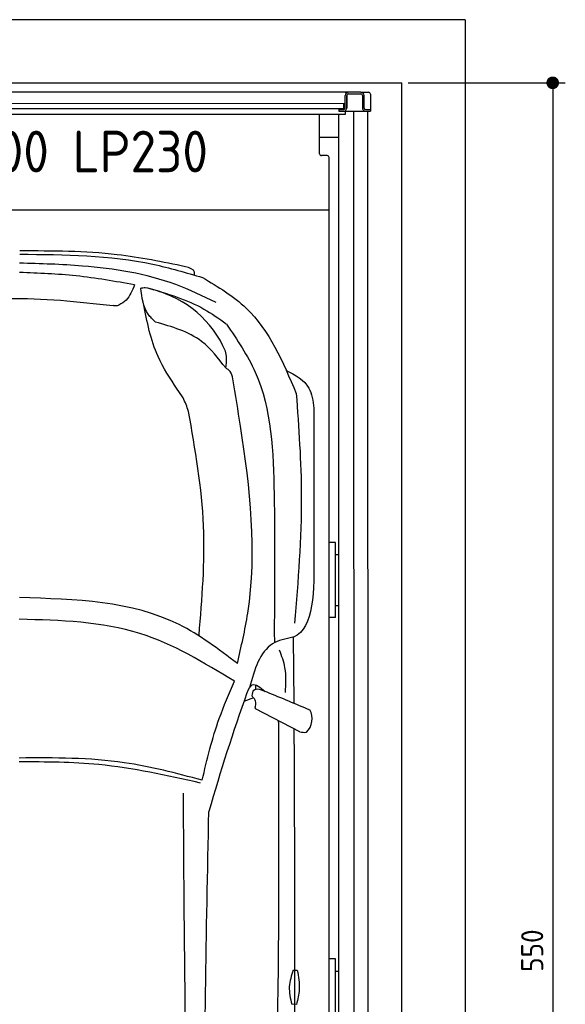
# Model space of a CAD drawing. Header units: millimetres. Extents: x 0 to 8418, y -929 to 5900.
# Tile 7 of 7: x 6689 to 8418, y 2780 to 5900. Entities that reach past the tile are written whole.
import ezdxf

# ---------------------------------------------------------------- set-up
doc = ezdxf.new("R2010")
doc.units = ezdxf.units.MM
doc.layers.add('4', color=3, linetype='Continuous')
for name, color, linetype, lineweight in [('car', 10, 'Continuous', 25), ('Gebäude', 7, 'Continuous', 25), ('Plattform', 7, 'Continuous', 25)]:
    doc.layers.add(name, color=color, linetype=linetype, lineweight=lineweight)
doc.styles.get("Standard").update_dxf_attribs({"font": 'ISOCP.SHX'})
doc.dimstyles.new('GEN-ISO', dxfattribs={"dimscale": 20, "dimtxt": 3.5, "dimasz": 2, "dimexe": 2, "dimexo": 1, "dimgap": 1.5, "dimtad": 1, "dimdec": 1, "dimlfac": 0.1, "dimdsep": 46, "dimtxsty": 'Standard', "dimblk": 'PUNKT', "dimcen": 2, "dimclrd": 256, "dimclre": 256, "dimclrt": 2, "dimadec": 0, "dimazin": 0, "dimtp": 0.1, "dimtm": 0.1, "dimtfac": 0.71, "dimtdec": 1, "dimtmove": 2, "dimatfit": 3, "dimldrblk": 'PUNKT', "dimfxl": 2, "dimtolj": 1, "dimarcsym": 0})

# ---------------------------------------------------------------- blocks, each defined once
blk = doc.blocks.new('*U43')
at = {"layer": 'car'}
for p, q in [((808.8, 3385.8), (809.2, 3349.8)), ((871.9, 3160.2), (870, 3368.4)), ((750.1, 3201.6), (750.8, 3216.6)), ((743, 3176.1), (713, 3164.6)), ((889.7, 3068.2), (749.7, 3141.4))]:
    blk.add_line(p, q, dxfattribs=at)
for points in [[(869, 2313.2), (882, 2313)], [(879.3, 2204.5), (864.4, 2204.7)]]:
    blk.add_lwpolyline(points, dxfattribs=at)
for centre, radius, start, end in [((342.8, 4139.7), 339.4, 23.2659, 75.556), ((6559, 1108.2), 6197.2, 160.35517, 164.00603), ((870.7, 3109.4), 58.5, 313.102, 29.1823), ((904.1, 3122), 55.6, 254.9104, 276.7653)]:
    blk.add_arc(centre, radius, start, end, dxfattribs=at)
for points in [[(527.9, 4542), (310.9, 4580), (2.4, 4591.7)], [(2.2, 4581.6), (424.4, 4549.7), (582, 4507.6)], [(624.7, 4428.5), (496.7, 4485.2), (200.8, 4544.1), (2, 4553.3)], [(556.1, 4515.2), (556.1, 4524.7), (527.9, 4542)], [(366.3, 4484.3), (180.9, 4512.8), (2, 4523.5)], [(582, 4507.6), (719.7, 4410.7), (878.6, 4140.4)], [(366.3, 4484.3), (339.1, 4436.3), (316.8, 4420.2)], [(385.7, 4474.4), (399.7, 4475.6), (427.5, 4468.4)], [(432.5, 4366.6), (409.7, 4391.1), (385.7, 4474.4)], [(411.5, 4473.8), (586, 4407.8), (656.6, 4361.1)], [(-268.2, 4420.2), (-35.8, 4440.9), (298, 4418.7)], [(316.8, 4420.2), (311, 4418.2), (298, 4418.7)], [(501.4, 4153.6), (440.8, 4257.2), (394.3, 4425.1)], [(655.1, 4221), (578.7, 4305.1), (432.5, 4366.6)], [(658, 4359.8), (748.5, 4207.7), (808.5, 3821), (808.8, 3385.8)], [(655.1, 4221), (657.6, 4253.3), (654.6, 4273.8)], [(677.6, 4186.2), (669.4, 4209.9), (655.1, 4221)], [(845.9, 4214), (918.7, 4157.4), (934.5, 4094)], [(691.9, 3284.6), (725, 3444.5), (701.9, 4037), (677.6, 4186.2)], [(537.2, 4083.6), (519.8, 4126), (501.4, 4153.6)], [(878.6, 4140.4), (894.7, 3815.1), (873.2, 3411.9)], [(934.5, 4094), (934.7, 3634.2)], [(570.5, 3374.5), (584.9, 3720.4), (537.2, 4083.6)], [(691.9, 3284.6), (507.4, 3407.9), (1, 3493.4)], [(682.9, 3228.2), (383.3, 3379.6), (0.9, 3424.8)], [(868.1, 3368.1), (803.8, 3346.8), (730.6, 3208.4)], [(870, 3368.4), (869.3, 3368.2), (868.1, 3368.1)], [(824.9, 3328), (841.9, 3271.5), (843.2, 3192.2)], [(580.4, 2914.9), (634.7, 3110.7), (682.9, 3228.2)], [(722.6, 3191.6), (739.3, 3216.9), (779.8, 3196)], [(743, 3176.1), (739.5, 3180.2), (739.1, 3183)], [(785.7, 3194.3), (921.8, 3137.9)], [(750.5, 3153.5), (748.4, 3168.2), (743, 3176.1)], [(720.3, 531.7), (779.3, 1180.8), (823.5, 3096.4)], [(575.3, 2905.7), (252.6, 2964.3), (0.4, 2972.9)], [(580.4, 2914.9), (333.4, 2970.3), (0.5, 2985.1)], [(580.3, 580), (533.3, 1839), (521.2, 2874)], [(623.8, 603.6), (590.2, 1668.7), (601.7, 2815.7)], [(869, 2313.2), (856.7, 2260.3), (864.4, 2204.7)], [(882, 2313), (888.1, 2251.6), (879.3, 2204.5)]]:
    blk.add_spline(points, degree=3, dxfattribs=at)
for points in [[(934.7, 3634.2), (935.4, 3515.3), (936, 3396.4), (870, 3368.4)], [(823.5, 3096.4), (823, 3098.6), (822.6, 3100.8), (822.1, 3103)]]:
    blk.add_open_spline(points, degree=3, dxfattribs=at)
for points, end_tangent in [([(739.1, 3183), (744.4, 3199.9), (785.7, 3194.3)], (0.945148, -0.326641)), ([(749.7, 3141.4), (748.8, 3145.7), (750.5, 3153.5)], (-0.109645, 0.993971))]:
    blk.add_spline(points, degree=3, dxfattribs=dict(at, end_tangent=end_tangent))
blk.add_open_spline([(871.3, 3077.8), (872.8, 2728.1), (874.7, 2162.6), (871.9, 1597.2), (870.5, 1381.4)], degree=3, knots=[30.867502, 30.867502, 30.867502, 30.867502, 135.773846, 200.510428, 200.510428, 200.510428, 200.510428], dxfattribs=at)
blk = doc.blocks.new('PUNKT')
at = {"layer": '4', "color": 0, "linetype": 'ByBlock'}
blk.add_line((-0.5, 0), (-1, 0), dxfattribs=at)
at = {"layer": '4', "color": 0, "linetype": 'ByBlock', "const_width": 0.5}
blk.add_lwpolyline([(-0.25, 0, 1), (0.25, 0, 1)], format="xyb", close=True, dxfattribs=at)
blk = doc.blocks.new('*D48')
at = {"layer": '4', "lineweight": -2, "transparency": 16777216}
for p, q in [((7920, 5700), (8417.9, 5700)), ((8377.9, 5660), (8377.9, 240.1)), ((7920, 200.1), (8417.9, 200.1))]:
    blk.add_line(p, q, dxfattribs=at)
at = {"layer": 'Defpoints', "color": 0, "transparency": 16777216}
for p in [(7900, 5700), (7900, 200.1), (8377.9, 200.1)]:
    blk.add_point(p, dxfattribs=at)
at = {"layer": '4', "lineweight": -2, "transparency": 16777216, "xscale": 40, "yscale": 40, "zscale": 40}
for p, rotation in [((8377.9, 5700), 90), ((8377.9, 200.1), 270)]:
    blk.add_blockref('PUNKT', p, dxfattribs=dict(at, rotation=rotation))
at = {"layer": '4', "color": 2, "transparency": 16777216, "insert": (8312.9, 2950.1), "char_height": 70, "attachment_point": 5, "rotation": 90}
blk.add_mtext('550', dxfattribs=at)
blk = doc.blocks.new('Gebäude_GL550_LP230')
at = {"layer": 'Gebäude'}
for p, q in [((8100, 5900), (0, 5900)), ((8100, 5900), (8100, 0)), ((200, 5700), (7900, 5700)), ((7900, 200), (7900, 5700))]:
    blk.add_line(p, q, dxfattribs=at)
blk = doc.blocks.new('6300_LP230_GL550')
blk.add_line((2714.9, 5610.1), (2699.9, 5610.1))
at = {"layer": 'Plattform'}
for p, q in [((2719.9, 5670.2), (379.9, 5670.1)), ((2729.9, 5670.1), (2705.9, 5670.1)), ((2714.9, 5670.2), (2714.9, 5670.1)), ((2719.9, 5670.2), (2729.9, 5670.1)), ((2719.9, 5620.1), (2719.9, 5660.1)), ((2724.9, 5620.1), (2724.9, 5660.1)), ((2724.9, 5660.1), (2724.9, 5620.1)), ((2769.9, 5670.1), (2729.9, 5670.1)), ((2729.9, 5665.1), (2769.9, 5665.1)), ((2769.9, 5670.1), (2793.9, 5670.1)), ((2774.9, 5660.1), (2774.9, 5620.1)), ((2779.9, 5620.1), (2779.9, 5660.1)), ((2799.9, 5664.1), (2799.9, 5610.1)), ((2719.9, 5634.5), (982.3, 5633.5)), ((982.3, 5619), (2714.9, 5619)), ((2699.9, 5619), (2699.9, 5610.1)), ((2714.9, 5634.5), (2714.9, 5619)), ((2719.9, 5634.5), (2719.9, 5634.5)), ((2719.9, 5599.5), (982.3, 5599.5)), ((2638.9, 5475.2), (2638.9, 5599.5)), ((2714.9, 5615.1), (2699.9, 5615.1)), ((2699.9, 5610.1), (2799.9, 5610.1)), ((2699.9, 300.1), (2699.9, 5599.5)), ((2719.9, 5610.1), (2719.9, 5599.5)), ((2748.4, 360.2), (2747.9, 5610.1)), ((2784.9, 5615.1), (2799.9, 5615.1)), ((2791.4, 5610.1), (2791.5, 360.1)), ((2699.9, 5527.2), (2638.9, 5527.2)), ((2662.9, 5469.2), (2644.9, 5469.2)), ((2668.9, 452.1), (2668.9, 5463.2)), ((2668.9, 5463.2), (2668.9, 5463.2)), ((2668.9, 5296.2), (430.9, 5296.2)), ((2689.9, 4243.9), (2668.9, 4243.9)), ((2689.9, 4005.6), (2689.9, 4243.9)), ((2689.9, 4204.9), (2699.9, 4204.9)), ((2689.9, 4044.1), (2699.9, 4044.1)), ((2689.9, 4005.6), (2668.9, 4005.6)), ((2689.9, 2924), (2668.9, 2924)), ((2689.9, 2685.6), (2689.9, 2924)), ((2689.9, 2885), (2699.9, 2885))]:
    blk.add_line(p, q, dxfattribs=at)
for centre, radius, start, end in [((2729.9, 5660.1), 10, 90, 180), ((2729.9, 5660.1), 10, 90, 180), ((2729.9, 5660.1), 5, 90, 180), ((2729.9, 5660.1), 5, 90, 180), ((2769.9, 5660.1), 10, 0, 90), ((2769.9, 5660.1), 5, 0, 90), ((2793.9, 5664.1), 6, 0, 90), ((2714.9, 5620.1), 5, 270, 0), ((2714.9, 5620.1), 10, 300.0075, 0), ((2714.9, 5620.1), 10, 330.0736, 0), ((2784.9, 5620.1), 10, 180, 209.9264), ((2784.9, 5620.1), 5, 180, 270), ((2714.9, 5620.1), 10, 270, 330), ((2784.9, 5620.1), 10, 210, 270)]:
    blk.add_arc(centre, radius, start, end, dxfattribs=at)
for centre, major_axis in [((2644.9, 5475.2), (-6, 0)), ((2662.9, 5463.2), (6, 0))]:
    blk.add_ellipse(centre, major_axis=major_axis, ratio=0.999962, start_param=0, end_param=1.570796, dxfattribs=at)
blk.add_text('6100 LP230', height=132).set_placement((1473.5, 5416.3))

msp = doc.modelspace()

# ---------------------------------------------------------------- block references
for name, p in [('Gebäude_GL550_LP230', (0, 0)), ('6300_LP230_GL550', (5000.06, -0.02))]:
    msp.add_blockref(name, p)
at = {"layer": 'car'}
msp.add_blockref('*U43', (6686.5, 575.36), dxfattribs=at)

# ---------------------------------------------------------------- dimensions: what is measured, and where the dimension line sits
at = {"layer": '4'}
dim = msp.add_linear_dim(base=(8377.86, 200.11), p1=(7900, 5700), p2=(7900, 200.11), angle=90, dimstyle='GEN-ISO', override={"dimtdec": 3, "dimtolj": 0}, dxfattribs=at)
dim.commit()
dim.dimension.update_dxf_attribs({"geometry": '*D48', "text_midpoint": (8312.86, 2950.06)})

doc.saveas('drawing.dxf')
